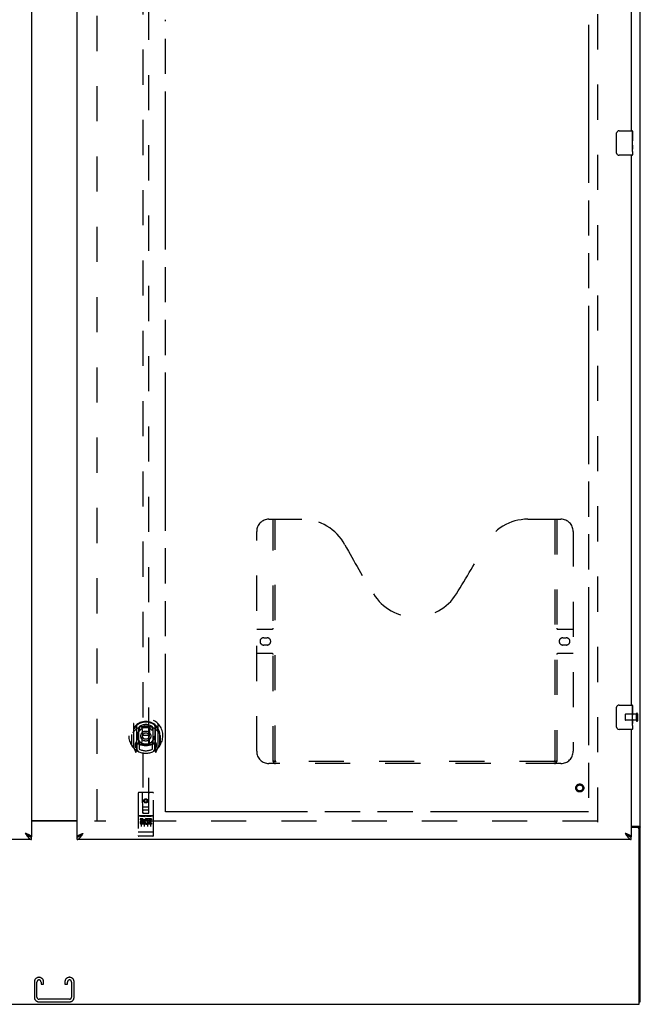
# Model space of a CAD drawing. Header units: inches. Extents: x 0 to 262, y 0 to 169.
# Tile 4 of 18: x 84 to 110, y 41 to 82. Entities that reach past the tile are written whole.
import ezdxf

# ---------------------------------------------------------------- set-up
doc = ezdxf.new("R2010")
doc.units = ezdxf.units.IN
doc.header["$LTSCALE"] = 14.384615
doc.header["$MEASUREMENT"] = 0
doc.linetypes.add('HIDDEN', pattern=[0.2, 0.1, -0.1])
doc.linetypes.add('PHANTOM', pattern=[0.8, 0.45, -0.05, 0.1, -0.05, 0.1, -0.05])
doc.layers.get('0').update_dxf_attribs({"linetype": 'CONTINUOUS'})
for name, color, linetype in [('02___PRT_ALL_AXES', 7, 'CONTINUOUS'), ('AVAILABLE_DOOR_SPACE', 7, 'CONTINUOUS'), ('DEFAULT_2', 8, 'HIDDEN'), ('DIMENSIONS', 7, 'CONTINUOUS')]:
    doc.layers.add(name, color=color, linetype=linetype)
doc.styles.get("Standard").update_dxf_attribs({"font": 'arial.ttf'})
doc.dimstyles.new('DIMSTYLE_1', dxfattribs={"dimtxt": 1.153846, "dimasz": 1.538462, "dimexe": 0.09, "dimexo": 0.07, "dimgap": 0.0375, "dimtad": 0, "dimtih": 1, "dimtoh": 1, "dimzin": 4, "dimdsep": 46, "dimtxsty": 'Standard', "dimblk": '_FILLED', "dimblk1": '_FILLED', "dimblk2": '_FILLED', "dimcen": 0.09, "dimazin": 1, "dimtfac": 1, "dimtdec": 3, "dimtofl": 0, "dimtmove": 0, "dimatfit": 3, "dimldrblk": '_FILLED', "dimfxl": 1, "dimtolj": 1, "dimtzin": 4, "dimarcsym": 0})

# ---------------------------------------------------------------- blocks, each defined once
blk = doc.blocks.new('_FILLED')
at = {"color": 0, "linetype": 'ByBlock'}
blk.add_solid([(0, 0), (-1, 0.2), (-1, -0.2)], dxfattribs=at)
blk = doc.blocks.new('*D11')
at = {"layer": 'DIMENSIONS', "color": 2, "linetype": 'Continuous'}
for p, q in [((90.147, 109.089), (96.21, 109.089)), ((107.459, 109.089), (101.396, 109.089))]:
    blk.add_line(p, q, dxfattribs=at)
at = {"layer": 'DIMENSIONS', "color": 2, "linetype": 'Continuous', "xscale": 1.5384615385, "yscale": 1.5384615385, "zscale": 1.5384615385, "rotation": 180}
blk.add_blockref('_FILLED', (90.147, 109.089), dxfattribs=at)
at = {"layer": 'DIMENSIONS', "color": 2, "linetype": 'Continuous', "xscale": 1.5384615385, "yscale": 1.5384615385, "zscale": 1.5384615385}
blk.add_blockref('_FILLED', (107.459, 109.089), dxfattribs=at)
at = {"layer": 'DIMENSIONS', "color": 2, "linetype": 'Continuous', "insert": (98.803, 109.666), "char_height": 1.1538, "width": 4.03203, "attachment_point": 2, "line_spacing_factor": 0.9}
blk.add_mtext('17.31', dxfattribs=at)
blk = doc.blocks.new('*D13')
at = {"layer": 'DIMENSIONS', "color": 2, "linetype": 'Continuous'}
for p, q in [((86.522, 106.067), (83.445, 106.067)), ((90.147, 106.067), (93.284, 106.067))]:
    blk.add_line(p, q, dxfattribs=at)
at = {"layer": 'DIMENSIONS', "color": 2, "linetype": 'Continuous', "xscale": 1.5384615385, "yscale": 1.5384615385, "zscale": 1.5384615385}
blk.add_blockref('_FILLED', (86.522, 106.067), dxfattribs=at)
at = {"layer": 'DIMENSIONS', "color": 2, "linetype": 'Continuous', "xscale": 1.5384615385, "yscale": 1.5384615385, "zscale": 1.5384615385, "rotation": 180}
blk.add_blockref('_FILLED', (90.147, 106.067), dxfattribs=at)
at = {"layer": 'DIMENSIONS', "color": 2, "linetype": 'Continuous', "insert": (93.861, 106.644), "char_height": 1.1538, "width": 3.13554, "attachment_point": 1, "line_spacing_factor": 0.9}
blk.add_mtext('3.63', dxfattribs=at)

msp = doc.modelspace()

# ---------------------------------------------------------------- linework, layer by layer
at = {"color": 3, "linetype": 'Continuous'}
for p, q in [((109.584, 41.469), (109.584, 131.261)), ((84.647, 128.511), (84.647, 48.219)), ((86.522, 48.219), (86.522, 128.511)), ((109.209, 99.615), (109.209, 77.115)), ((109.209, 76.115), (109.209, 53.615)), ((109.209, 52.615), (109.209, 48.219)), ((86.522, 48.88), (84.647, 48.88)), ((86.522, 48.865), (84.647, 48.865)), ((86.736, 48.349), (86.768, 48.361)), ((109.209, 48.657), (109.515, 48.657)), ((109.472, 48.605), (109.209, 48.605)), ((109.532, 41.365), (109.532, 48.545)), ((84.647, 48.115), (61.959, 48.115)), ((109.209, 48.115), (86.522, 48.115)), ((61.636, 41.365), (109.532, 41.365))]:
    msp.add_line(p, q, dxfattribs=at)
at = {"color": 7, "linetype": 'Continuous'}
for p, q in [((108.615, 76.215), (108.615, 77.015)), ((108.714, 77.115), (109.254, 77.115)), ((109.269, 77.1), (109.269, 76.961)), ((109.269, 76.73), (109.269, 76.699)), ((109.269, 76.533), (109.269, 76.5)), ((109.269, 76.275), (109.269, 76.13)), ((109.254, 76.115), (108.714, 76.115)), ((108.714, 53.615), (109.254, 53.615)), ((109.269, 53.6), (109.269, 53.461)), ((108.615, 52.715), (108.615, 53.515)), ((109.269, 53.23), (109.269, 53.199)), ((109.269, 53.033), (109.269, 53)), ((109.254, 52.615), (108.714, 52.615)), ((109.269, 52.775), (109.269, 52.63)), ((109.48, 48.617), (109.584, 48.617)), ((109.48, 48.617), (109.48, 48.605)), ((84.524, 48.261), (84.535, 48.254)), ((84.647, 48.115), (84.647, 48.219)), ((86.522, 48.115), (86.522, 48.219)), ((86.623, 48.247), (86.634, 48.254)), ((109.086, 48.261), (109.097, 48.254)), ((109.209, 48.115), (109.209, 48.219)), ((109.532, 41.469), (109.584, 41.469))]:
    msp.add_line(p, q, dxfattribs=at)
for points in [[(108.615, 77.015), (108.615, 77.021), (108.615, 77.027), (108.616, 77.033), (108.618, 77.039), (108.619, 77.045), (108.621, 77.051)], [(108.621, 76.179), (108.619, 76.184), (108.618, 76.19), (108.616, 76.196), (108.615, 76.202), (108.615, 76.209), (108.615, 76.215)], [(108.615, 53.515), (108.615, 53.521), (108.615, 53.527), (108.616, 53.533), (108.618, 53.539), (108.619, 53.545), (108.621, 53.551)], [(108.621, 52.679), (108.619, 52.684), (108.618, 52.69), (108.616, 52.696), (108.615, 52.702), (108.615, 52.709), (108.615, 52.715)], [(84.4, 48.361), (84.412, 48.351), (84.423, 48.341), (84.434, 48.331), (84.445, 48.321), (84.457, 48.312), (84.468, 48.302), (84.479, 48.293), (84.49, 48.284), (84.501, 48.276), (84.513, 48.268), (84.524, 48.261)], [(84.531, 48.256), (84.527, 48.262), (84.522, 48.269), (84.516, 48.276), (84.509, 48.283), (84.501, 48.29), (84.493, 48.297), (84.484, 48.304), (84.475, 48.311), (84.465, 48.319), (84.455, 48.326), (84.445, 48.333), (84.434, 48.34), (84.423, 48.347), (84.412, 48.354), (84.4, 48.361)], [(86.634, 48.254), (86.645, 48.261), (86.656, 48.268), (86.668, 48.276), (86.679, 48.284), (86.69, 48.293), (86.701, 48.302), (86.712, 48.312), (86.724, 48.321), (86.735, 48.331), (86.746, 48.341), (86.757, 48.351), (86.768, 48.361)], [(86.638, 48.256), (86.642, 48.262), (86.647, 48.269), (86.653, 48.276), (86.66, 48.283), (86.668, 48.29), (86.676, 48.297), (86.685, 48.304), (86.694, 48.311), (86.704, 48.319), (86.714, 48.326), (86.724, 48.333), (86.735, 48.34), (86.746, 48.347), (86.757, 48.354), (86.768, 48.361)], [(108.963, 48.361), (108.974, 48.351), (108.985, 48.341), (108.997, 48.331), (109.008, 48.321), (109.019, 48.312), (109.03, 48.302), (109.041, 48.293), (109.053, 48.284), (109.064, 48.276), (109.075, 48.268), (109.086, 48.261)], [(109.094, 48.256), (109.09, 48.262), (109.084, 48.269), (109.078, 48.276), (109.071, 48.283), (109.064, 48.29), (109.056, 48.297), (109.047, 48.304), (109.037, 48.311), (109.028, 48.319), (109.018, 48.326), (109.007, 48.333), (108.996, 48.34), (108.985, 48.347), (108.974, 48.354), (108.963, 48.361)], [(109.44, 48.657), (109.44, 48.655), (109.44, 48.653), (109.441, 48.651), (109.442, 48.649), (109.443, 48.647), (109.444, 48.646), (109.445, 48.644), (109.447, 48.642), (109.449, 48.641), (109.451, 48.639), (109.453, 48.638), (109.455, 48.637), (109.458, 48.635), (109.46, 48.634), (109.465, 48.631)], [(109.465, 48.631), (109.468, 48.63), (109.47, 48.629), (109.473, 48.627), (109.475, 48.626), (109.477, 48.624), (109.478, 48.623), (109.479, 48.621), (109.48, 48.62), (109.48, 48.618), (109.48, 48.617)], [(84.535, 48.254), (84.546, 48.247), (84.557, 48.241), (84.569, 48.236), (84.58, 48.232), (84.591, 48.228), (84.602, 48.225), (84.613, 48.222), (84.625, 48.22), (84.636, 48.219), (84.647, 48.219)], [(86.522, 48.219), (86.533, 48.219), (86.544, 48.22), (86.556, 48.222), (86.567, 48.225), (86.578, 48.228), (86.589, 48.232), (86.6, 48.236), (86.612, 48.241), (86.623, 48.247)], [(109.097, 48.254), (109.109, 48.247), (109.12, 48.241), (109.131, 48.236), (109.142, 48.232), (109.153, 48.228), (109.165, 48.225), (109.176, 48.222), (109.187, 48.22), (109.198, 48.219), (109.209, 48.219)]]:
    msp.add_lwpolyline(points, dxfattribs=at)
at = {"color": 3, "linetype": 'Continuous'}
for points in [[(84.551, 48.302), (84.537, 48.308), (84.524, 48.314), (84.51, 48.32), (84.495, 48.326), (84.48, 48.332), (84.464, 48.338), (84.449, 48.343), (84.433, 48.349), (84.4, 48.361)], [(84.4, 48.361), (84.412, 48.344), (84.423, 48.326), (84.434, 48.309), (84.445, 48.292), (84.457, 48.275), (84.468, 48.259), (84.479, 48.243), (84.49, 48.228)], [(86.668, 48.214), (86.679, 48.228), (86.69, 48.243), (86.701, 48.259), (86.712, 48.275), (86.724, 48.292), (86.735, 48.309), (86.746, 48.326), (86.757, 48.344), (86.768, 48.361)], [(109.113, 48.302), (109.1, 48.308), (109.086, 48.314), (109.072, 48.32), (109.057, 48.326), (109.042, 48.332), (109.027, 48.338), (109.011, 48.343), (108.995, 48.349), (108.963, 48.361)], [(108.963, 48.361), (108.974, 48.344), (108.985, 48.326), (108.997, 48.309), (109.008, 48.292), (109.019, 48.275), (109.03, 48.259), (109.041, 48.243), (109.053, 48.228)], [(109.515, 48.657), (109.517, 48.656), (109.519, 48.654), (109.522, 48.653), (109.525, 48.651), (109.529, 48.65), (109.533, 48.648), (109.537, 48.647), (109.541, 48.645)], [(109.541, 48.645), (109.549, 48.643), (109.553, 48.641), (109.557, 48.64), (109.56, 48.639), (109.564, 48.637), (109.567, 48.636), (109.57, 48.635), (109.573, 48.633), (109.575, 48.631), (109.577, 48.63), (109.579, 48.628), (109.581, 48.626), (109.582, 48.624), (109.583, 48.623), (109.584, 48.621), (109.584, 48.619), (109.584, 48.617)], [(84.49, 48.228), (84.501, 48.214), (84.513, 48.2), (84.524, 48.187), (84.535, 48.175), (84.546, 48.164), (84.557, 48.154), (84.569, 48.145), (84.58, 48.137), (84.591, 48.13), (84.602, 48.125), (84.613, 48.12), (84.625, 48.117), (84.636, 48.115), (84.647, 48.115)], [(84.647, 48.219), (84.646, 48.225), (84.645, 48.231), (84.642, 48.237), (84.639, 48.243), (84.634, 48.248), (84.628, 48.254), (84.622, 48.26), (84.614, 48.266), (84.605, 48.272), (84.596, 48.278), (84.586, 48.284), (84.575, 48.29), (84.563, 48.296), (84.551, 48.302)], [(86.522, 48.219), (86.523, 48.225), (86.524, 48.231), (86.527, 48.237), (86.53, 48.243), (86.535, 48.248), (86.541, 48.254), (86.547, 48.26), (86.555, 48.266), (86.564, 48.272), (86.573, 48.278), (86.583, 48.284), (86.594, 48.29), (86.606, 48.296), (86.618, 48.302)], [(86.522, 48.115), (86.533, 48.115), (86.544, 48.117), (86.556, 48.12), (86.567, 48.125), (86.578, 48.13), (86.589, 48.137), (86.6, 48.145), (86.612, 48.154), (86.623, 48.164), (86.634, 48.175), (86.645, 48.187), (86.656, 48.2), (86.668, 48.214)], [(86.618, 48.302), (86.632, 48.308), (86.645, 48.314), (86.659, 48.32), (86.674, 48.326), (86.689, 48.332), (86.705, 48.338), (86.72, 48.343), (86.736, 48.349)], [(109.053, 48.228), (109.064, 48.214), (109.075, 48.2), (109.086, 48.187), (109.097, 48.175), (109.109, 48.164), (109.12, 48.154), (109.131, 48.145), (109.142, 48.137), (109.153, 48.13), (109.165, 48.125), (109.176, 48.12), (109.187, 48.117), (109.198, 48.115), (109.209, 48.115)], [(109.209, 48.219), (109.209, 48.225), (109.207, 48.231), (109.205, 48.237), (109.201, 48.243), (109.196, 48.248), (109.191, 48.254), (109.184, 48.26), (109.176, 48.266), (109.168, 48.272), (109.159, 48.278), (109.148, 48.284), (109.137, 48.29), (109.126, 48.296), (109.113, 48.302)]]:
    msp.add_lwpolyline(points, dxfattribs=at)
at = {"color": 7, "linetype": 'Continuous'}
for centre, radius, start, end in [((108.714, 77.015), 0.1, 90, 158.7946), ((109.254, 77.1), 0.015, 0, 90), ((108.714, 76.215), 0.1, 201.1999, 270), ((109.254, 76.13), 0.015, 270, 360), ((108.714, 53.515), 0.1, 90, 158.7946), ((109.254, 53.6), 0.015, 0, 90), ((108.714, 52.715), 0.1, 201.1999, 270), ((109.254, 52.63), 0.015, 270, 360)]:
    msp.add_arc(centre, radius, start, end, dxfattribs=at)
at = {"color": 3, "linetype": 'Continuous'}
msp.add_arc((109.472, 48.545), 0.06, 0, 90, dxfattribs=at)
at = {"layer": '02___PRT_ALL_AXES', "color": 7, "linetype": 'Continuous'}
for p, q in [((109.269, 76.536), (109.269, 77.1)), ((109.269, 76.961), (109.263, 76.961)), ((109.263, 76.961), (109.263, 76.73)), ((109.269, 76.793), (109.263, 76.793)), ((109.269, 76.73), (109.263, 76.73)), ((109.269, 76.694), (109.264, 76.694)), ((109.269, 76.5), (109.263, 76.5)), ((109.263, 76.5), (109.263, 76.363)), ((109.264, 76.332), (109.269, 76.332)), ((109.268, 76.562), (109.269, 76.562)), ((109.269, 76.276), (109.269, 76.533)), ((109.269, 76.275), (109.269, 76.13)), ((109.269, 53.036), (109.269, 53.6)), ((109.269, 53.461), (109.263, 53.461)), ((109.263, 53.461), (109.263, 53.23)), ((109.269, 53.293), (109.263, 53.293)), ((109.269, 53.23), (109.263, 53.23)), ((109.269, 53), (109.263, 53)), ((109.263, 53), (109.263, 52.863)), ((109.269, 53.194), (109.264, 53.194)), ((109.264, 52.832), (109.269, 52.832)), ((109.268, 53.062), (109.269, 53.062)), ((109.269, 52.776), (109.269, 53.033)), ((109.269, 52.775), (109.269, 52.63))]:
    msp.add_line(p, q, dxfattribs=at)
at = {"layer": '02___PRT_ALL_AXES', "color": 8, "linetype": 'HIDDEN'}
for p, q in [((109.427, 53.239), (108.98, 53.239)), ((109.427, 52.991), (109.427, 53.239)), ((109.427, 52.991), (108.98, 52.991)), ((89.617, 49.075), (89.052, 49.075)), ((89.19, 48.953), (89.098, 48.953)), ((89.098, 48.953), (89.098, 48.911)), ((89.19, 48.911), (89.098, 48.911)), ((89.194, 48.867), (89.148, 48.867)), ((89.19, 48.826), (89.162, 48.826)), ((89.254, 48.783), (89.162, 48.783)), ((89.254, 48.783), (89.254, 48.74)), ((89.386, 48.788), (89.403, 48.749)), ((89.41, 48.918), (89.397, 48.899)), ((89.407, 48.943), (89.41, 48.941)), ((89.566, 48.953), (89.41, 48.953)), ((89.41, 48.953), (89.41, 48.941)), ((89.41, 48.918), (89.41, 48.74)), ((89.566, 48.911), (89.453, 48.911)), ((89.453, 48.911), (89.453, 48.867)), ((89.545, 48.867), (89.453, 48.867)), ((89.545, 48.825), (89.453, 48.825)), ((89.453, 48.825), (89.453, 48.783)), ((89.566, 48.783), (89.453, 48.783)), ((89.545, 48.867), (89.545, 48.825)), ((89.566, 48.953), (89.566, 48.911)), ((89.566, 48.783), (89.566, 48.74)), ((89.254, 48.74), (89.162, 48.74)), ((89.566, 48.74), (89.41, 48.74)), ((89.617, 48.247), (89.052, 48.247))]:
    msp.add_line(p, q, dxfattribs=at)
at = {"layer": '02___PRT_ALL_AXES', "color": 7, "linetype": 'Continuous'}
for points in [[(109.268, 76.56), (109.265, 76.594), (109.264, 76.606), (109.264, 76.619), (109.263, 76.631), (109.263, 76.644), (109.263, 76.657), (109.263, 76.67), (109.263, 76.682), (109.264, 76.695), (109.264, 76.707), (109.265, 76.719)], [(109.264, 76.327), (109.263, 76.336), (109.263, 76.345), (109.263, 76.354), (109.263, 76.363)], [(109.267, 76.302), (109.266, 76.31), (109.265, 76.318), (109.264, 76.327)], [(109.269, 76.275), (109.269, 76.279), (109.269, 76.284), (109.268, 76.289), (109.267, 76.302)], [(109.269, 76.533), (109.269, 76.541), (109.269, 76.55), (109.268, 76.56)], [(109.268, 53.06), (109.265, 53.094), (109.264, 53.106), (109.264, 53.119), (109.263, 53.131), (109.263, 53.144), (109.263, 53.157), (109.263, 53.17), (109.263, 53.182), (109.264, 53.195), (109.264, 53.207), (109.265, 53.219)], [(109.264, 52.827), (109.263, 52.836), (109.263, 52.845), (109.263, 52.854), (109.263, 52.863)], [(109.267, 52.802), (109.266, 52.81), (109.265, 52.818), (109.264, 52.827)], [(109.269, 52.775), (109.269, 52.779), (109.269, 52.784), (109.268, 52.789), (109.267, 52.802)], [(109.269, 53.033), (109.269, 53.041), (109.269, 53.05), (109.268, 53.06)]]:
    msp.add_lwpolyline(points, dxfattribs=at)
at = {"layer": '02___PRT_ALL_AXES', "color": 8, "linetype": 'HIDDEN'}
for centre, radius in [((107.105, 50.219), 0.124), ((89.334, 49.692), 0.085)]:
    msp.add_circle(centre, radius, dxfattribs=at)
for centre, radius, start, end in [((89.161, 48.804), 0.0644, 102.2995, 270.0775), ((89.162, 48.804), 0.0219, 89.9011, 270), ((89.19, 48.89), 0.0635, 270, 90), ((89.19, 48.889), 0.0219, 280.307, 90), ((89.36, 48.847), 0.107, 64.2636, 293.4027), ((89.36, 48.847), 0.0639, 54.8895, 293.4026)]:
    msp.add_arc(centre, radius, start, end, dxfattribs=at)
at = {"layer": '02___PRT_ALL_AXES', "color": 7, "linetype": 'Continuous'}
for centre in [(109.006, 76.699), (109.006, 53.199)]:
    msp.add_ellipse(centre, major_axis=(0.263, 0), ratio=0.432808, start_param=0, end_param=0.179988, dxfattribs=at)
at = {"layer": 'AVAILABLE_DOOR_SPACE', "color": 4, "linetype": 'PHANTOM'}
for p, q in [((107.459, 127.49), (107.459, 49.24)), ((90.147, 49.24), (90.147, 81.664)), ((107.459, 49.24), (90.147, 49.24))]:
    msp.add_line(p, q, dxfattribs=at)
at = {"layer": 'DEFAULT_2', "color": 8, "linetype": 'HIDDEN'}
for p, q in [((87.334, 127.85), (87.334, 48.88)), ((107.834, 127.917), (107.834, 48.813)), ((89.209, 86.194), (89.209, 49.192)), ((89.459, 49.192), (89.459, 86.194)), ((94.375, 61.219), (95.73, 61.219)), ((94.55, 51.309), (94.55, 61.219)), ((94.63, 51.339), (94.63, 61.219)), ((104.98, 61.219), (106.335, 61.219)), ((106.08, 61.219), (106.08, 51.339)), ((106.16, 61.219), (106.16, 51.309)), ((93.875, 51.719), (93.875, 60.719)), ((106.835, 60.719), (106.835, 51.719)), ((93.875, 56.719), (94.51, 56.719)), ((106.2, 56.719), (106.835, 56.719)), ((94.162, 56.369), (94.299, 56.369)), ((94.299, 56.069), (94.162, 56.069)), ((106.412, 56.369), (106.549, 56.369)), ((106.549, 56.069), (106.412, 56.069)), ((94.51, 55.719), (93.875, 55.719)), ((106.835, 55.719), (106.2, 55.719)), ((108.97, 53.229), (108.97, 53.001)), ((109.427, 53.257), (109.427, 52.973)), ((109.47, 53.257), (109.47, 52.973)), ((88.834, 52.846), (88.834, 51.879)), ((88.952, 52.792), (88.952, 51.776)), ((89.717, 52.792), (89.717, 51.776)), ((89.834, 51.879), (89.834, 52.846)), ((88.759, 52.409), (88.76, 52.412)), ((88.759, 51.951), (88.759, 52.409)), ((88.959, 52.767), (88.959, 51.764)), ((89.052, 52.044), (89.052, 52.675)), ((89.059, 52.728), (89.059, 52.625)), ((89.172, 52.702), (89.202, 52.362)), ((89.497, 52.702), (89.467, 52.362)), ((89.609, 52.625), (89.609, 52.728)), ((89.617, 52.675), (89.617, 52.044)), ((89.709, 52.767), (89.709, 51.764)), ((89.909, 52.409), (89.909, 52.412)), ((89.909, 51.951), (89.909, 52.409)), ((88.752, 52.362), (88.767, 52.362)), ((88.752, 52.362), (88.752, 51.974)), ((88.952, 52.033), (88.892, 52.033)), ((88.892, 52.033), (88.892, 51.883)), ((88.962, 51.996), (88.962, 51.789)), ((89.052, 52.034), (88.979, 52.034)), ((89.048, 52.016), (88.982, 52.016)), ((89.059, 52.064), (89.059, 51.811)), ((89.171, 52.018), (89.202, 52.362)), ((89.467, 52.362), (89.202, 52.362)), ((89.498, 52.018), (89.467, 52.362)), ((89.609, 51.811), (89.609, 52.064)), ((89.689, 52.034), (89.617, 52.034)), ((89.687, 52.016), (89.621, 52.016)), ((89.707, 51.789), (89.707, 51.996)), ((89.777, 52.033), (89.717, 52.033)), ((89.777, 51.883), (89.777, 52.033)), ((89.917, 52.362), (89.902, 52.362)), ((89.917, 52.362), (89.917, 51.974)), ((88.839, 51.868), (88.909, 51.692)), ((88.892, 51.883), (88.959, 51.883)), ((88.93, 51.937), (88.9, 51.891)), ((88.93, 51.773), (88.935, 51.77)), ((88.938, 51.695), (88.952, 51.776)), ((89.029, 51.714), (88.959, 51.823)), ((89.709, 51.823), (89.639, 51.714)), ((89.709, 51.883), (89.777, 51.883)), ((89.717, 51.776), (89.731, 51.695)), ((89.738, 51.772), (89.738, 51.773)), ((89.738, 51.773), (89.739, 51.773)), ((89.738, 51.773), (89.739, 51.773)), ((89.769, 51.891), (89.739, 51.937)), ((89.76, 51.692), (89.83, 51.868)), ((106.335, 51.219), (94.375, 51.219)), ((106.077, 51.299), (94.634, 51.299)), ((89.022, 50.002), (89.022, 48.277)), ((89.617, 50.032), (89.052, 50.032)), ((89.208, 49.192), (89.204, 50.002)), ((89.461, 49.192), (89.464, 50.002)), ((89.647, 48.277), (89.647, 50.002)), ((89.334, 49.765), (89.272, 49.729)), ((89.272, 49.729), (89.282, 49.723)), ((89.272, 49.729), (89.272, 49.657)), ((89.272, 49.657), (89.282, 49.662)), ((89.272, 49.657), (89.334, 49.62)), ((89.334, 49.753), (89.282, 49.723)), ((89.282, 49.723), (89.282, 49.662)), ((89.282, 49.662), (89.334, 49.632)), ((89.397, 49.729), (89.334, 49.765)), ((89.334, 49.765), (89.334, 49.753)), ((89.387, 49.723), (89.334, 49.753)), ((89.334, 49.632), (89.387, 49.662)), ((89.334, 49.62), (89.397, 49.657)), ((89.334, 49.62), (89.334, 49.632)), ((89.397, 49.729), (89.387, 49.723)), ((89.387, 49.662), (89.387, 49.723)), ((89.397, 49.657), (89.387, 49.662)), ((89.397, 49.657), (89.397, 49.729)), ((89.207, 49.442), (89.462, 49.442)), ((89.208, 49.192), (89.209, 49.192)), ((89.209, 49.192), (89.459, 49.192)), ((89.419, 49.317), (89.249, 49.317)), ((89.459, 49.192), (89.461, 49.192)), ((107.834, 48.865), (87.23, 48.865)), ((89.052, 49.075), (89.617, 49.075)), ((89.123, 49.059), (89.295, 49.059)), ((89.147, 48.944), (89.147, 48.638)), ((89.272, 48.944), (89.272, 48.638)), ((89.373, 49.059), (89.545, 49.059)), ((89.397, 48.944), (89.397, 48.638)), ((89.522, 48.944), (89.522, 48.638)), ((89.04, 48.406), (89.039, 48.406)), ((89.041, 48.406), (89.04, 48.406)), ((89.042, 48.406), (89.041, 48.406)), ((89.041, 48.406), (89.041, 48.406)), ((89.043, 48.406), (89.042, 48.406)), ((89.044, 48.406), (89.043, 48.406)), ((89.045, 48.405), (89.044, 48.406)), ((89.044, 48.406), (89.044, 48.406)), ((89.046, 48.405), (89.045, 48.405)), ((89.047, 48.405), (89.046, 48.405)), ((89.048, 48.405), (89.047, 48.405)), ((89.049, 48.405), (89.048, 48.405)), ((89.05, 48.405), (89.049, 48.405)), ((89.049, 48.405), (89.049, 48.405)), ((89.051, 48.405), (89.05, 48.405)), ((89.052, 48.405), (89.051, 48.405)), ((89.617, 48.405), (89.052, 48.405)), ((89.617, 48.405), (89.618, 48.405)), ((89.618, 48.405), (89.619, 48.405)), ((89.619, 48.405), (89.62, 48.405)), ((89.62, 48.405), (89.621, 48.405)), ((89.621, 48.405), (89.622, 48.405)), ((89.622, 48.405), (89.623, 48.405)), ((89.622, 48.405), (89.622, 48.405)), ((89.623, 48.405), (89.624, 48.406)), ((89.624, 48.406), (89.625, 48.406)), ((89.625, 48.406), (89.626, 48.406)), ((89.626, 48.406), (89.627, 48.406)), ((89.626, 48.406), (89.626, 48.406)), ((89.627, 48.406), (89.628, 48.406)), ((89.628, 48.406), (89.629, 48.406)), ((89.629, 48.406), (89.63, 48.406)), ((89.63, 48.406), (89.631, 48.406)), ((89.63, 48.406), (89.63, 48.406)), ((89.302, 48.247), (89.117, 48.247)), ((89.552, 48.247), (89.367, 48.247)), ((84.967, 42.469), (84.952, 42.469)), ((86.217, 42.469), (86.202, 42.469)), ((84.772, 42.289), (84.772, 41.649)), ((84.876, 41.663), (84.876, 42.275)), ((85.043, 42.275), (85.043, 42.188)), ((85.043, 42.188), (85.147, 42.188)), ((85.147, 42.188), (85.147, 42.289)), ((86.022, 42.289), (86.022, 42.188)), ((86.022, 42.188), (86.126, 42.188)), ((86.126, 42.188), (86.126, 42.275)), ((86.293, 42.275), (86.293, 41.663)), ((86.397, 41.649), (86.397, 42.289)), ((86.203, 41.573), (84.966, 41.573)), ((84.952, 41.469), (86.217, 41.469))]:
    msp.add_line(p, q, dxfattribs=at)
for points in [[(88.88, 52.577), (88.879, 52.576), (88.877, 52.575), (88.876, 52.573), (88.874, 52.572), (88.872, 52.57), (88.871, 52.569), (88.869, 52.567), (88.867, 52.565), (88.866, 52.564), (88.864, 52.562), (88.862, 52.56), (88.86, 52.558), (88.858, 52.556), (88.856, 52.553), (88.854, 52.551), (88.852, 52.549), (88.85, 52.546), (88.848, 52.544), (88.846, 52.541), (88.844, 52.538), (88.842, 52.536), (88.839, 52.533), (88.837, 52.529), (88.835, 52.526), (88.832, 52.523), (88.83, 52.519), (88.827, 52.516), (88.825, 52.512), (88.822, 52.508), (88.82, 52.504), (88.817, 52.5), (88.814, 52.495), (88.811, 52.491), (88.808, 52.486), (88.805, 52.481), (88.802, 52.476)], [(89.147, 52.719), (89.152, 52.721), (89.157, 52.722), (89.163, 52.723), (89.168, 52.725), (89.174, 52.726), (89.179, 52.727), (89.185, 52.729), (89.19, 52.73), (89.195, 52.731), (89.201, 52.732), (89.206, 52.733), (89.212, 52.734), (89.218, 52.735), (89.223, 52.736), (89.229, 52.737), (89.234, 52.738), (89.24, 52.738), (89.245, 52.739), (89.251, 52.74), (89.256, 52.74), (89.262, 52.741), (89.267, 52.742), (89.273, 52.742), (89.279, 52.743), (89.284, 52.743), (89.29, 52.743), (89.295, 52.744), (89.301, 52.744), (89.307, 52.744), (89.312, 52.744), (89.318, 52.745), (89.323, 52.745), (89.329, 52.745), (89.334, 52.745), (89.34, 52.745), (89.346, 52.745), (89.351, 52.745), (89.357, 52.744), (89.362, 52.744), (89.368, 52.744), (89.374, 52.744), (89.379, 52.743), (89.385, 52.743), (89.39, 52.743), (89.396, 52.742), (89.402, 52.742), (89.407, 52.741), (89.413, 52.74), (89.418, 52.74), (89.424, 52.739), (89.429, 52.738), (89.435, 52.738), (89.44, 52.737), (89.446, 52.736), (89.451, 52.735), (89.457, 52.734), (89.462, 52.733), (89.468, 52.732), (89.473, 52.731), (89.479, 52.73), (89.484, 52.729), (89.49, 52.727), (89.495, 52.726), (89.501, 52.725), (89.506, 52.723), (89.512, 52.722), (89.517, 52.721), (89.522, 52.719)], [(89.867, 52.476), (89.864, 52.481), (89.861, 52.486), (89.858, 52.491), (89.855, 52.495), (89.852, 52.5), (89.849, 52.504), (89.847, 52.508), (89.844, 52.512), (89.842, 52.516), (89.839, 52.519), (89.837, 52.523), (89.834, 52.526), (89.832, 52.529), (89.83, 52.533), (89.827, 52.535), (89.825, 52.538), (89.823, 52.541), (89.821, 52.544), (89.819, 52.546), (89.817, 52.549), (89.815, 52.551), (89.813, 52.553), (89.811, 52.556), (89.809, 52.558), (89.807, 52.56), (89.805, 52.562), (89.803, 52.564), (89.802, 52.565), (89.8, 52.567), (89.798, 52.569), (89.797, 52.57), (89.795, 52.572), (89.793, 52.573), (89.792, 52.575), (89.79, 52.576), (89.789, 52.577)], [(94.54, 51.339), (94.557, 51.328), (94.573, 51.319), (94.588, 51.31), (94.604, 51.304), (94.619, 51.3), (94.634, 51.299)], [(106.077, 51.299), (106.092, 51.3), (106.107, 51.304), (106.123, 51.31), (106.138, 51.319), (106.154, 51.328), (106.17, 51.339)], [(89.117, 49.058), (89.117, 49.058), (89.117, 49.058), (89.117, 49.058), (89.117, 49.058), (89.117, 49.058), (89.118, 49.058), (89.118, 49.058), (89.118, 49.058), (89.118, 49.058), (89.118, 49.059), (89.118, 49.059), (89.118, 49.059), (89.118, 49.059), (89.118, 49.059), (89.118, 49.059), (89.119, 49.059), (89.119, 49.059), (89.119, 49.059), (89.119, 49.059), (89.119, 49.059), (89.119, 49.059), (89.119, 49.059), (89.12, 49.059), (89.12, 49.059), (89.12, 49.059), (89.12, 49.059), (89.12, 49.059), (89.12, 49.059), (89.12, 49.059), (89.121, 49.059), (89.121, 49.059), (89.121, 49.059), (89.121, 49.059), (89.121, 49.059), (89.121, 49.059), (89.122, 49.059), (89.122, 49.059), (89.122, 49.059), (89.122, 49.059), (89.122, 49.059), (89.123, 49.059), (89.123, 49.059), (89.123, 49.059), (89.123, 49.059), (89.123, 49.059)], [(89.295, 49.059), (89.296, 49.059), (89.296, 49.059), (89.296, 49.059), (89.296, 49.059), (89.296, 49.059), (89.297, 49.059), (89.297, 49.059), (89.297, 49.059), (89.297, 49.059), (89.297, 49.059), (89.298, 49.059), (89.298, 49.059), (89.298, 49.059), (89.298, 49.059), (89.298, 49.059), (89.298, 49.059), (89.299, 49.059), (89.299, 49.059), (89.299, 49.059), (89.299, 49.059), (89.299, 49.059), (89.299, 49.059), (89.299, 49.059), (89.3, 49.059), (89.3, 49.059), (89.3, 49.059), (89.3, 49.059), (89.3, 49.059), (89.3, 49.059), (89.3, 49.059), (89.3, 49.059), (89.301, 49.059), (89.301, 49.059), (89.301, 49.059), (89.301, 49.059), (89.301, 49.059), (89.301, 49.058), (89.301, 49.058), (89.301, 49.058), (89.301, 49.058), (89.302, 49.058), (89.302, 49.058), (89.302, 49.058), (89.302, 49.058), (89.302, 49.058), (89.302, 49.058)], [(89.367, 49.058), (89.367, 49.058), (89.367, 49.058), (89.367, 49.058), (89.367, 49.058), (89.367, 49.058), (89.368, 49.058), (89.368, 49.058), (89.368, 49.058), (89.368, 49.058), (89.368, 49.059), (89.368, 49.059), (89.368, 49.059), (89.368, 49.059), (89.368, 49.059), (89.369, 49.059), (89.369, 49.059), (89.369, 49.059), (89.369, 49.059), (89.369, 49.059), (89.369, 49.059), (89.369, 49.059), (89.369, 49.059), (89.37, 49.059), (89.37, 49.059), (89.37, 49.059), (89.37, 49.059), (89.37, 49.059), (89.37, 49.059), (89.37, 49.059), (89.371, 49.059), (89.371, 49.059), (89.371, 49.059), (89.371, 49.059), (89.371, 49.059), (89.371, 49.059), (89.372, 49.059), (89.372, 49.059), (89.372, 49.059), (89.372, 49.059), (89.372, 49.059), (89.373, 49.059), (89.373, 49.059), (89.373, 49.059), (89.373, 49.059), (89.373, 49.059)], [(89.545, 49.059), (89.546, 49.059), (89.546, 49.059), (89.546, 49.059), (89.546, 49.059), (89.546, 49.059), (89.547, 49.059), (89.547, 49.059), (89.547, 49.059), (89.547, 49.059), (89.547, 49.059), (89.548, 49.059), (89.548, 49.059), (89.548, 49.059), (89.548, 49.059), (89.548, 49.059), (89.548, 49.059), (89.549, 49.059), (89.549, 49.059), (89.549, 49.059), (89.549, 49.059), (89.549, 49.059), (89.549, 49.059), (89.549, 49.059), (89.55, 49.059), (89.55, 49.059), (89.55, 49.059), (89.55, 49.059), (89.55, 49.059), (89.55, 49.059), (89.55, 49.059), (89.55, 49.059), (89.551, 49.059), (89.551, 49.059), (89.551, 49.059), (89.551, 49.059), (89.551, 49.059), (89.551, 49.058), (89.551, 49.058), (89.551, 49.058), (89.551, 49.058), (89.552, 49.058), (89.552, 49.058), (89.552, 49.058), (89.552, 49.058), (89.552, 49.058), (89.552, 49.058)], [(89.039, 48.406), (89.038, 48.406), (89.038, 48.406), (89.037, 48.406), (89.037, 48.406), (89.037, 48.406), (89.036, 48.406), (89.036, 48.406), (89.036, 48.407), (89.035, 48.407), (89.035, 48.407), (89.035, 48.407), (89.034, 48.407), (89.034, 48.407), (89.034, 48.407), (89.033, 48.407), (89.033, 48.407), (89.033, 48.407), (89.032, 48.407), (89.032, 48.407), (89.032, 48.407), (89.031, 48.407), (89.031, 48.407), (89.031, 48.407), (89.03, 48.408), (89.03, 48.408), (89.03, 48.408), (89.03, 48.408), (89.029, 48.408), (89.029, 48.408), (89.029, 48.408), (89.029, 48.408), (89.028, 48.408), (89.028, 48.408), (89.028, 48.408), (89.028, 48.408), (89.027, 48.409), (89.027, 48.409), (89.027, 48.409), (89.027, 48.409), (89.026, 48.409), (89.026, 48.409), (89.026, 48.409), (89.026, 48.409), (89.026, 48.409), (89.025, 48.409), (89.025, 48.409), (89.025, 48.41), (89.025, 48.41), (89.025, 48.41), (89.024, 48.41), (89.024, 48.41), (89.024, 48.41), (89.024, 48.41), (89.024, 48.41), (89.024, 48.41), (89.024, 48.41), (89.023, 48.41), (89.023, 48.411), (89.023, 48.411), (89.023, 48.411), (89.023, 48.411), (89.023, 48.411), (89.023, 48.411), (89.023, 48.411), (89.023, 48.411), (89.022, 48.411), (89.022, 48.411), (89.022, 48.412), (89.022, 48.412), (89.022, 48.412), (89.022, 48.412), (89.022, 48.412), (89.022, 48.412), (89.022, 48.412), (89.022, 48.412), (89.022, 48.412), (89.022, 48.413), (89.022, 48.413), (89.022, 48.413)], [(89.631, 48.406), (89.631, 48.406), (89.632, 48.406), (89.632, 48.406), (89.633, 48.406), (89.633, 48.406), (89.633, 48.407), (89.634, 48.407), (89.634, 48.407), (89.634, 48.407), (89.635, 48.407), (89.635, 48.407), (89.635, 48.407), (89.636, 48.407), (89.636, 48.407), (89.636, 48.407), (89.637, 48.407), (89.637, 48.407), (89.637, 48.407), (89.638, 48.407), (89.638, 48.407), (89.638, 48.407), (89.638, 48.408), (89.639, 48.408), (89.639, 48.408), (89.639, 48.408), (89.64, 48.408), (89.64, 48.408), (89.64, 48.408), (89.64, 48.408), (89.641, 48.408), (89.641, 48.408), (89.641, 48.408), (89.641, 48.408), (89.642, 48.409), (89.642, 48.409), (89.642, 48.409), (89.642, 48.409), (89.643, 48.409), (89.643, 48.409), (89.643, 48.409), (89.643, 48.409), (89.643, 48.409), (89.644, 48.409), (89.644, 48.409), (89.644, 48.41), (89.644, 48.41), (89.644, 48.41), (89.645, 48.41), (89.645, 48.41), (89.645, 48.41), (89.645, 48.41), (89.645, 48.41), (89.645, 48.41), (89.645, 48.41), (89.646, 48.41), (89.646, 48.411), (89.646, 48.411), (89.646, 48.411), (89.646, 48.411), (89.646, 48.411), (89.646, 48.411), (89.646, 48.411), (89.646, 48.411), (89.646, 48.411), (89.647, 48.411), (89.647, 48.412), (89.647, 48.412), (89.647, 48.412), (89.647, 48.412), (89.647, 48.412), (89.647, 48.412), (89.647, 48.412), (89.647, 48.412), (89.647, 48.412), (89.647, 48.413), (89.647, 48.413), (89.647, 48.413)]]:
    msp.add_lwpolyline(points, dxfattribs=at)
for centre, radius in [((89.334, 52.344), 0.35), ((89.334, 52.344), 0.335), ((89.334, 52.344), 0.205), ((89.334, 52.344), 0.133), ((107.105, 50.219), 0.164), ((107.105, 50.219), 0.124), ((89.334, 49.692), 0.0845)]:
    msp.add_circle(centre, radius, dxfattribs=at)
for centre, radius, start, end in [((94.375, 60.719), 0.5, 90, 180), ((95.73, 59.219), 2, 28.4813, 90), ((104.98, 59.219), 2, 90, 151.5187), ((106.335, 60.719), 0.5, 0, 90), ((132.039, 78.917), 39.307, 208.4813, 211.8705), ((68.672, 78.917), 39.307, 328.1295, 331.5187), ((100.355, 59.219), 2, 211.8705, 328.1295), ((94.51, 56.759), 0.04, 270, 360), ((106.2, 56.759), 0.04, 180, 270), ((94.162, 56.219), 0.15, 90, 270), ((94.299, 56.219), 0.15, 270, 90), ((106.412, 56.219), 0.15, 90, 270), ((106.549, 56.219), 0.15, 270, 90), ((94.51, 55.679), 0.04, 0, 90), ((106.2, 55.679), 0.04, 90, 180), ((108.98, 53.229), 0.01, 90, 180), ((109.448, 53.257), 0.0215, 0, 180), ((89.334, 52.362), 0.7, 305.5126, 234.4874), ((89.334, 52.36), 0.583, 0.2464, 179.7536), ((89.334, 52.334), 0.58, 7.6622, 172.3378), ((88.849, 52.846), 0.015, 135.0748, 180), ((88.967, 52.792), 0.015, 130.3587, 180), ((89.334, 52.334), 0.48, 55.0461, 124.9539), ((89.702, 52.792), 0.015, 0, 49.6413), ((89.819, 52.846), 0.015, 0, 44.9252), ((108.98, 53.001), 0.01, 180, 270), ((109.448, 52.973), 0.0215, 180, 360), ((88.779, 52.409), 0.02, 172.3378, 180), ((89.334, 52.045), 0.7, 49.529, 130.471), ((88.979, 52.767), 0.02, 129.3378, 179.9984), ((89.067, 52.675), 0.015, 112.9863, 180), ((89.089, 52.625), 0.03, 180, 311.1261), ((89.334, 52.344), 0.343, 48.8739, 131.1261), ((89.152, 52.7), 0.02, 5.0796, 105.5752), ((89.517, 52.7), 0.02, 74.4248, 174.9204), ((89.579, 52.625), 0.03, 228.8739, 360), ((89.602, 52.675), 0.015, 0, 67.0137), ((89.689, 52.767), 0.02, 0, 50.6594), ((89.889, 52.409), 0.02, 0, 7.6622), ((89.334, 52.675), 0.7, 233.2319, 306.7681), ((88.771, 52.038), 0.188, 327.3208, 360), ((88.979, 52.014), 0.02, 90, 180), ((88.982, 51.996), 0.02, 90, 180), ((89.048, 51.996), 0.02, 66.536, 90), ((89.067, 52.044), 0.015, 180, 247.0137), ((89.334, 52.657), 0.7, 246.536, 293.464), ((89.089, 52.064), 0.03, 48.8739, 180), ((89.334, 52.344), 0.343, 228.8739, 311.1261), ((89.151, 52.02), 0.02, 254.3869, 354.9204), ((89.517, 52.02), 0.02, 185.0796, 285.6131), ((89.579, 52.064), 0.03, 0, 131.1261), ((89.602, 52.044), 0.015, 292.9863, 360), ((89.621, 51.996), 0.02, 90, 113.464), ((89.687, 51.996), 0.02, 0, 90), ((89.689, 52.014), 0.02, 0, 90), ((89.897, 52.038), 0.188, 180, 212.6792), ((88.779, 51.951), 0.02, 180, 215.2961), ((89.334, 52.344), 0.7, 215.2961, 324.7039), ((88.849, 51.879), 0.015, 180, 224.9252), ((88.904, 51.888), 0.005, 147.3208, 270), ((88.923, 51.698), 0.015, 201.8041, 350), ((88.939, 51.809), 0.02, 234.4874, 360), ((88.942, 51.789), 0.02, 234.7457, 360), ((88.979, 51.764), 0.02, 180, 238.5295), ((89.334, 52.344), 0.6, 242.7204, 297.2796), ((89.689, 51.764), 0.02, 301.4688, 359.9992), ((89.727, 51.789), 0.02, 180, 305.2543), ((89.729, 51.809), 0.02, 180, 305.5126), ((89.746, 51.698), 0.015, 190, 338.1959), ((89.764, 51.888), 0.005, 270, 32.6792), ((89.819, 51.879), 0.015, 315.0748, 360), ((89.889, 51.951), 0.02, 324.7039, 360), ((94.375, 51.719), 0.5, 180, 270), ((106.335, 51.719), 0.5, 270, 360), ((94.64, 51.309), 0.09, 180, 270), ((94.67, 51.339), 0.04, 180, 270), ((106.04, 51.339), 0.04, 270, 360), ((106.07, 51.309), 0.09, 270, 360), ((89.052, 50.002), 0.03, 90, 180), ((89.174, 50.002), 0.03, 0, 90), ((89.494, 50.002), 0.03, 90, 180), ((89.617, 50.002), 0.03, 0, 90), ((89.249, 49.277), 0.04, 90, 180), ((89.249, 49.232), 0.04, 180, 270), ((89.419, 49.277), 0.04, 0, 90), ((89.419, 49.232), 0.04, 270, 360), ((89.052, 49.105), 0.03, 180, 270), ((89.617, 49.105), 0.03, 270, 360), ((89.052, 48.277), 0.03, 180, 270), ((89.617, 48.277), 0.03, 270, 360), ((84.952, 42.289), 0.18, 90, 180), ((84.966, 42.275), 0.09, 90, 180), ((84.953, 42.275), 0.09, 0, 81.7808), ((84.967, 42.289), 0.18, 0, 90), ((86.202, 42.289), 0.18, 90, 180), ((86.216, 42.275), 0.09, 90, 180), ((86.203, 42.275), 0.09, 0, 81.7808), ((86.217, 42.289), 0.18, 0, 90), ((84.952, 41.649), 0.18, 180, 270), ((84.966, 41.663), 0.09, 180, 270), ((86.203, 41.663), 0.09, 270, 360), ((86.217, 41.649), 0.18, 270, 360)]:
    msp.add_arc(centre, radius, start, end, dxfattribs=at)

# ---------------------------------------------------------------- dimensions: what is measured, and where the dimension line sits
at = {"layer": 'DIMENSIONS', "color": 2, "linetype": 'Continuous'}
for base, p1, p2, picture, middle in [((90.146984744, 106.067284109), (86.521984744, 48.23880861), (90.146984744, 127.48980861), '*D13', (95.427525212, 106.060852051)), ((107.459, 109.089), (90.147, 89.24), (107.459, 49.24), '*D11', (98.741, 109.083))]:
    dim = msp.add_linear_dim(base=base, p1=p1, p2=p2, dimstyle='DIMSTYLE_1', dxfattribs=at)
    dim.commit()
    dim.dimension.update_dxf_attribs({"geometry": picture, "text_midpoint": middle, "dimtype": 160})

doc.saveas('drawing.dxf')
